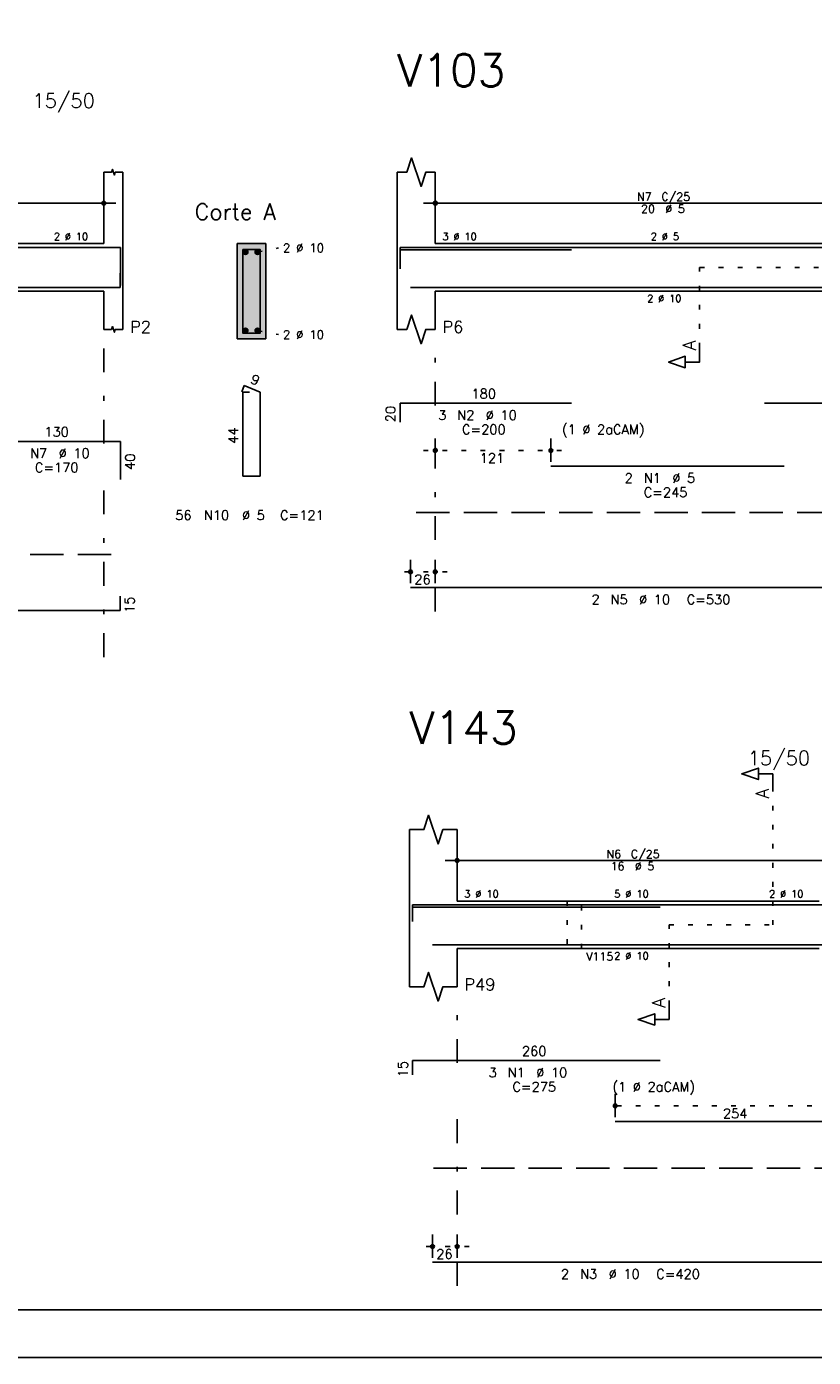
# Model space of a CAD drawing. Extents: x 0 to 84.1, y 0 to 59.4.
# Tile 2 of 9: x 30.3 to 46.8, y 0 to 27.9. Entities that reach past the tile are written whole.
import ezdxf

# ---------------------------------------------------------------- set-up
doc = ezdxf.new("R2010")
doc.units = 0
doc.header["$MEASUREMENT"] = 0
for name, pattern in [('ESTILO_TQS_0001', [1, 0.7, -0.3]), ('ESTILO_TQS_0002', [0.4, 0.1, -0.3]), ('ESTILO_TQS_0003', [1.5, 0.5, -0.4, 0.1, -0.5])]:
    doc.linetypes.add(name, pattern=pattern)
for name, color, linetype in [('1', 1, 'CONTINUOUS'), ('2', 2, 'CONTINUOUS'), ('4', 4, 'CONTINUOUS'), ('6', 6, 'CONTINUOUS'), ('7', 7, 'CONTINUOUS'), ('9', 9, 'CONTINUOUS')]:
    doc.layers.add(name, color=color, linetype=linetype)
doc.styles.get("Standard").update_dxf_attribs({"font": 'ROMANS.SHX'})

msp = doc.modelspace()

# ---------------------------------------------------------------- linework, layer by layer
at = {"layer": '1', "linetype": 'ESTILO_TQS_0002'}
for p, q in [((35.165, 23.205), (35.61, 23.29)), ((44.45, 21.195), (44.45, 22.88)), ((44.45, 22.88), (47.725, 22.88)), ((35.165, 21.555), (35.61, 21.47)), ((38.65, 19.04), (41.57798, 19.04)), ((39.15, 16.49), (38.13, 16.49)), ((45.985, 9.08), (45.985, 11.95)), ((43.81, 7.395), (43.81, 9.08)), ((43.81, 9.08), (45.985, 9.08)), ((48.01, 5.28), (42.43014, 5.28)), ((39.61, 2.33), (38.59, 2.33))]:
    msp.add_line(p, q, dxfattribs=at)
at = {"layer": '1', "linetype": 'ESTILO_TQS_0001'}
for p, q in [((38.5, 17.735), (64.76, 17.735)), ((3.39, 16.855), (32.14, 16.855)), ((38.86, 3.975), (60.66, 3.975))]:
    msp.add_line(p, q, dxfattribs=at)
at = {"layer": '1', "linetype": 'ESTILO_TQS_0002'}
msp.add_lwpolyline([(41.67, 9.58), (41.67, 8.58), (41.97, 8.58), (41.97, 9.58), (41.67, 9.58)], dxfattribs=at)
at = {"layer": '1', "linetype": 'Continuous'}
for centre in [(34.915, 23.205), (35.165, 23.205), (34.915, 21.555), (35.165, 21.555)]:
    msp.add_circle(centre, 0.05, dxfattribs=at)
at = {"layer": '2', "linetype": 'Continuous'}
for p, q in [((31.94, 23.38), (31.94, 24.88)), ((32.34, 23.38), (32.34, 24.88)), ((38.1, 23.38), (38.1, 24.88)), ((38.9, 23.38), (38.9, 24.88)), ((31.94, 23.96), (31.94, 24.48)), ((38.9, 23.96), (38.9, 24.48)), ((23.09, 24.23), (32.19, 24.23)), ((38.65, 24.23), (48.95, 24.23)), ((31.94, 23.71), (31.94, 23.71)), ((38.9, 23.71), (38.9, 23.71)), ((23.34, 23.38), (31.94, 23.38)), ((32.34, 23.38), (32.34, 22.38)), ((35.34, 23.38), (34.74, 23.38)), ((34.74, 23.38), (34.74, 21.38)), ((35.34, 21.38), (35.34, 23.38)), ((38.1, 23.38), (38.1, 22.38)), ((38.9, 23.38), (48.7, 23.38)), ((23.34, 22.38), (31.94, 22.38)), ((31.94, 22.38), (31.94, 21.58)), ((32.34, 22.38), (32.34, 21.58)), ((38.1, 22.38), (38.1, 21.58)), ((38.9, 22.38), (48.7, 22.38)), ((38.9, 22.38), (38.9, 21.58)), ((34.74, 21.38), (35.34, 21.38)), ((38.9, 18.8), (38.9, 19.29)), ((41.32798, 18.8), (41.32798, 19.29)), ((38.9, 18.7), (38.9, 18.7)), ((41.32798, 18.7), (41.32798, 18.7)), ((38.38, 16.25), (38.38, 16.74)), ((38.9, 16.25), (38.9, 16.74)), ((38.38, 16.15), (38.38, 16.15)), ((38.9, 16.15), (38.9, 16.15)), ((38.36, 9.58), (38.36, 11.08)), ((39.36, 9.58), (39.36, 11.08)), ((39.36, 10.16), (39.36, 10.68)), ((39.11, 10.43), (47.21, 10.43)), ((39.36, 9.91), (39.36, 9.91)), ((38.36, 9.58), (38.36, 8.58)), ((39.36, 9.58), (46.96, 9.58)), ((38.36, 8.58), (38.36, 7.78)), ((39.36, 8.58), (46.96, 8.58)), ((39.36, 8.58), (39.36, 7.78)), ((42.68014, 5.04), (42.68014, 5.53)), ((42.68014, 4.94), (42.68014, 4.94)), ((38.84, 2.09), (38.84, 2.58)), ((39.36, 2.09), (39.36, 2.58)), ((38.84, 1.99), (38.84, 1.99)), ((39.36, 1.99), (39.36, 1.99)), ((0, 0), (84.100006, 0))]:
    msp.add_line(p, q, dxfattribs=at)
at = {"layer": '2', "linetype": 'ESTILO_TQS_0003'}
for p, q in [((31.94, 19.182), (31.94, 21.18)), ((38.9, 19.982), (38.9, 21.18)), ((38.9, 15.66), (38.9, 19.178)), ((31.94, 14.7), (31.94, 18.378)), ((39.36, 6.182), (39.36, 7.38)), ((39.36, 1.5), (39.36, 5.378))]:
    msp.add_line(p, q, dxfattribs=at)
at = {"layer": '2', "linetype": 'Continuous'}
for points in [[(83.100006, 1), (2.5, 1), (2.5, 58.400002), (83.100006, 58.400002), (83.100006, 1)], [(38.1, 24.88), (38.3, 24.88), (38.4, 25.18), (38.6, 24.58), (38.7, 24.88), (38.9, 24.88)], [(31.94, 24.88), (32.1, 24.88), (32.12, 24.94), (32.16, 24.82), (32.18, 24.88), (32.34, 24.88)], [(38.1, 21.58), (38.3, 21.58), (38.4, 21.88), (38.6, 21.28), (38.7, 21.58), (38.9, 21.58)], [(31.94, 21.58), (32.1, 21.58), (32.12, 21.64), (32.16, 21.52), (32.18, 21.58), (32.34, 21.58)], [(44.45, 21.195), (44.45, 20.895), (44.15, 20.895), (44.15, 20.775), (43.8, 20.895), (44.15, 21.015), (44.15, 20.895)], [(45.985, 11.95), (45.985, 12.25), (45.685, 12.25), (45.685, 12.13), (45.335, 12.25), (45.685, 12.37), (45.685, 12.25)], [(38.36, 11.08), (38.66, 11.08), (38.76, 11.38), (38.96, 10.78), (39.06, 11.08), (39.36, 11.08)], [(38.36, 7.78), (38.66, 7.78), (38.76, 8.08), (38.96, 7.48), (39.06, 7.78), (39.36, 7.78)], [(43.81, 7.395), (43.81, 7.095), (43.51, 7.095), (43.51, 6.975), (43.16, 7.095), (43.51, 7.215), (43.51, 7.095)]]:
    msp.add_lwpolyline(points, dxfattribs=at)
for centre, radius in [((31.94, 24.23), 0.041625), ((31.94, 24.23), 0.02075), ((38.9, 24.23), 0.041625), ((38.9, 24.23), 0.02075), ((38.9, 19.04), 0.04), ((38.9, 19.04), 0.02), ((41.32798, 19.04), 0.04), ((41.32798, 19.04), 0.02), ((38.38, 16.49), 0.04), ((38.38, 16.49), 0.02), ((38.9, 16.49), 0.04), ((38.9, 16.49), 0.02), ((39.36, 10.43), 0.041625), ((39.36, 10.43), 0.02075), ((42.68014, 5.28), 0.04), ((42.68014, 5.28), 0.02), ((38.84, 2.33), 0.04), ((38.84, 2.33), 0.02), ((39.36, 2.33), 0.04), ((39.36, 2.33), 0.02)]:
    msp.add_circle(centre, radius, dxfattribs=at)
at = {"layer": '4', "linetype": 'Continuous'}
for p, q in [((29.69, 23.3), (32.29, 23.3)), ((32.29, 23.3), (32.29, 22.5)), ((38.16, 22.9), (38.16, 23.3)), ((38.16, 23.3), (41.76, 23.3)), ((38.16, 22.85), (38.16, 23.25)), ((38.16, 23.25), (41.76, 23.25)), ((41.32798, 23.3), (46.22798, 23.3)), ((45.8102, 23.3), (65.1102, 23.3)), ((32.28, 22.46), (32.28, 22.76)), ((22.98, 22.46), (32.28, 22.46)), ((38.38, 22.46), (48.98, 22.46)), ((38.42, 9.2), (38.42, 9.5)), ((38.42, 9.5), (43.62, 9.5)), ((42.68014, 9.5), (56.88014, 9.5)), ((38.42, 9.15), (38.42, 9.45)), ((38.42, 9.45), (43.62, 9.45)), ((38.84, 8.66), (47.24, 8.66))]:
    msp.add_line(p, q, dxfattribs=at)
msp.add_lwpolyline([(34.86, 23.26), (34.86, 21.5), (35.22, 21.5), (35.22, 23.26), (34.86, 23.26)], dxfattribs=at)
at = {"layer": '6', "linetype": 'Continuous'}
for p, q in [((34.888338, 20.4), (34.833893, 20.27102)), ((35.22, 20.26), (34.888338, 20.4)), ((35, 20.26), (34.86, 20.26)), ((34.86, 20.26), (34.86, 18.5)), ((35.22, 18.5), (35.22, 20.26)), ((38.16, 19.63), (38.16, 20.03)), ((38.16, 20.03), (41.76, 20.03)), ((45.8102, 20.03), (65.1102, 20.03)), ((29.69, 19.23), (32.29, 19.23)), ((32.29, 19.23), (32.29, 18.43)), ((34.86, 18.5), (35.22, 18.5)), ((41.32798, 18.71), (46.22798, 18.71)), ((32.28, 15.68), (32.28, 15.98)), ((38.38, 16.16), (48.98, 16.16)), ((22.98, 15.68), (32.28, 15.68)), ((38.42, 5.93), (38.42, 6.23)), ((38.42, 6.23), (43.62, 6.23)), ((42.68014, 4.95), (56.88014, 4.95)), ((38.84, 2), (47.24, 2))]:
    msp.add_line(p, q, dxfattribs=at)
at = {"layer": '9', "linetype": 'Continuous'}
for points in [[(35.34, 21.38), (35.34, 23.38), (34.74, 23.38)], [(35.34, 21.38), (34.74, 23.38), (34.74, 21.38)], [(34.965, 23.205), (34.89, 23.248301), (34.868015, 23.222101)], [(34.965, 23.205), (34.868015, 23.222101), (34.868015, 23.187899)], [(34.965, 23.205), (34.868015, 23.187899), (34.89, 23.161699)], [(34.965, 23.205), (34.923682, 23.25424), (34.89, 23.248301)], [(34.965, 23.205), (34.89, 23.161699), (34.923682, 23.15576)], [(34.965, 23.205), (34.953302, 23.237139), (34.923682, 23.25424)], [(34.965, 23.205), (34.923682, 23.15576), (34.953302, 23.172861)], [(34.965, 23.205), (34.953302, 23.172861), (34.965, 23.205)], [(35.215, 23.205), (35.14, 23.248301), (35.118015, 23.222101)], [(35.215, 23.205), (35.118015, 23.222101), (35.118015, 23.187899)], [(35.215, 23.205), (35.118015, 23.187899), (35.14, 23.161699)], [(35.215, 23.205), (35.173682, 23.25424), (35.14, 23.248301)], [(35.215, 23.205), (35.14, 23.161699), (35.173682, 23.15576)], [(35.215, 23.205), (35.203302, 23.237139), (35.173682, 23.25424)], [(35.215, 23.205), (35.173682, 23.15576), (35.203302, 23.172861)], [(35.215, 23.205), (35.203302, 23.172861), (35.215, 23.205)], [(34.965, 21.555), (34.89, 21.598301), (34.868015, 21.572101)], [(34.965, 21.555), (34.868015, 21.572101), (34.868015, 21.537899)], [(34.965, 21.555), (34.868015, 21.537899), (34.89, 21.511699)], [(34.965, 21.555), (34.923682, 21.60424), (34.89, 21.598301)], [(34.965, 21.555), (34.89, 21.511699), (34.923682, 21.50576)], [(34.965, 21.555), (34.953302, 21.587139), (34.923682, 21.60424)], [(34.965, 21.555), (34.923682, 21.50576), (34.953302, 21.522861)], [(34.965, 21.555), (34.953302, 21.522861), (34.965, 21.555)], [(35.215, 21.555), (35.14, 21.598301), (35.118015, 21.572101)], [(35.215, 21.555), (35.118015, 21.572101), (35.118015, 21.537899)], [(35.215, 21.555), (35.118015, 21.537899), (35.14, 21.511699)], [(35.215, 21.555), (35.173682, 21.60424), (35.14, 21.598301)], [(35.215, 21.555), (35.14, 21.511699), (35.173682, 21.50576)], [(35.215, 21.555), (35.203302, 21.587139), (35.173682, 21.60424)], [(35.215, 21.555), (35.173682, 21.50576), (35.203302, 21.522861)], [(35.215, 21.555), (35.203302, 21.522861), (35.215, 21.555)], [(35.34, 21.38), (34.74, 21.38), (35.34, 21.38)]]:
    msp.add_solid(points, dxfattribs=at)

# ---------------------------------------------------------------- texts
at = {"layer": '2', "linetype": 'Continuous'}
for s, height, p in [('15/50', 0.3, (30.44, 26.23)), ('N7', 0.17, (43.137, 24.281)), ('C/25', 0.17, (43.647, 24.281)), ('Corte A', 0.34, (33.85, 23.88)), ('20', 0.17, (43.222, 24.026)), ('%%c 5', 0.17, (43.732, 24.026)), ('2 %%c 10', 0.15, (30.89, 23.455)), ('3 %%c 10', 0.15, (39.05, 23.455)), ('2 %%c 5', 0.15, (43.425, 23.455)), ('2 %%c 10', 0.18, (35.7, 23.2)), ('2 %%c 10', 0.15, (43.35, 22.155)), ('P2', 0.25, (32.49, 21.505)), ('2 %%c 10', 0.18, (35.7, 21.38)), ('P6', 0.25, (39.05, 21.505)), ('180', 0.2, (39.66, 20.13)), ('3', 0.2, (38.96, 19.68)), ('N2', 0.2, (39.36, 19.68)), ('%%c 10', 0.2, (39.96, 19.68)), ('C=200', 0.2, (39.46, 19.38)), ('(1 %%c 2aCAM)', 0.2, (41.56, 19.38)), ('130', 0.2, (30.69, 19.33)), ('N7', 0.2, (30.39, 18.88)), ('%%c 10', 0.2, (30.99, 18.88)), ('C=170', 0.2, (30.49, 18.58)), ('121', 0.2, (39.83399, 18.78)), ('2', 0.2, (42.87798, 18.36)), ('N1', 0.2, (43.27798, 18.36)), ('%%c 5', 0.2, (43.87798, 18.36)), ('C=245', 0.2, (43.27798, 18.06)), ('56', 0.2, (33.44, 17.58)), ('N10', 0.2, (34.04, 17.58)), ('%%c 5', 0.2, (34.84, 17.58)), ('C=121', 0.2, (35.64, 17.58)), ('26', 0.2, (38.46, 16.23)), ('2', 0.2, (42.18, 15.81)), ('N5', 0.2, (42.58, 15.81)), ('%%c 10', 0.2, (43.18, 15.81)), ('C=530', 0.2, (44.18, 15.81)), ('15/50', 0.3, (45.46, 12.43)), ('N6', 0.17, (42.497, 10.481)), ('C/25', 0.17, (43.007, 10.481)), ('16', 0.17, (42.582, 10.226)), ('%%c 5', 0.17, (43.092, 10.226)), ('3 %%c 10', 0.15, (39.51, 9.655)), ('5 %%c 10', 0.15, (42.66, 9.655)), ('2 %%c 10', 0.15, (45.91, 9.655)), ('V115', 0.17, (42.07, 8.33)), ('2 %%c 10', 0.15, (42.66, 8.355)), ('P49', 0.25, (39.51, 7.705)), ('260', 0.2, (40.72, 6.33)), ('3', 0.2, (40.02, 5.88)), ('N1', 0.2, (40.42, 5.88)), ('%%c 10', 0.2, (41.02, 5.88)), ('C=275', 0.2, (40.52, 5.58)), ('(1 %%c 2aCAM)', 0.2, (42.62, 5.58)), ('254', 0.2, (44.94007, 5.02)), ('26', 0.2, (38.92, 2.07)), ('2', 0.2, (41.54, 1.65)), ('N3', 0.2, (41.94, 1.65)), ('%%c 10', 0.2, (42.54, 1.65)), ('C=420', 0.2, (43.54, 1.65))]:
    msp.add_text(s, height=height, dxfattribs=at).set_placement(p)
for s, height, rotation, p in [('A', 0.272, 90, (44.3684, 21.1406)), ('9', 0.2, 337.11462, (35.000929, 20.461017)), ('20', 0.2, 90, (38.06, 19.63)), ('44', 0.2, 90, (34.76, 19.18)), ('40', 0.2, 90, (32.59, 18.63)), ('15', 0.2, 90, (32.58, 15.63)), ('A', 0.272, 90, (45.9034, 11.7324)), ('A', 0.272, 90, (43.7284, 7.3406)), ('15', 0.2, 90, (38.32, 5.88))]:
    msp.add_text(s, height=height, rotation=rotation, dxfattribs=at).set_placement(p)
at = {"layer": '7', "linetype": 'Continuous'}
for s, p in [('V103', (38.1, 26.68)), ('V143', (38.36, 12.88))]:
    msp.add_text(s, height=0.68, dxfattribs=at).set_placement(p)

doc.saveas('drawing.dxf')
